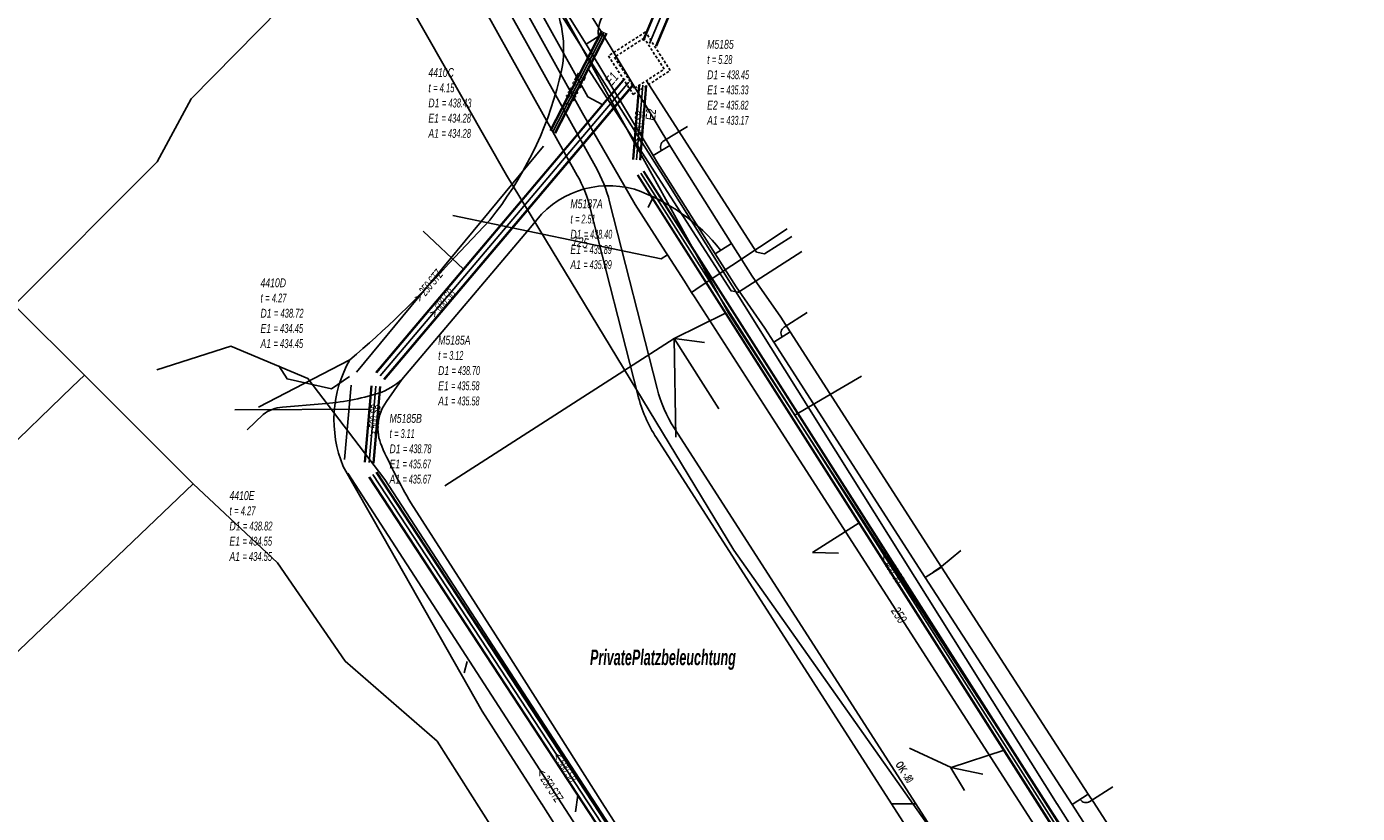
# Model space of a CAD drawing. Header units: metres. Extents: x 2695563 to 2696938, y 1260544 to 1262032.
# Tile 204 of 256: x 2696315 to 2696391, y 1261499 to 1261544. Entities that reach past the tile are written whole.
import ezdxf

# ---------------------------------------------------------------- set-up
doc = ezdxf.new("R2010")
doc.units = ezdxf.units.M
doc.linetypes.add('AUSGEZOGEN', pattern=[0])
doc.linetypes.add('STRICHLINIE2_S3', pattern=[0.25, 0.15, -0.1])
for name, color, linetype in [('AW_LK_ Haltung Text', 7, 'AUSGEZOGEN'), ('AW_LK_Ein-Auslauftext', 24, 'AUSGEZOGEN'), ('AW_LK_Haltung', 24, 'AUSGEZOGEN'), ('AW_LK_Normschacht Text', 24, 'AUSGEZOGEN'), ('AW_LK_Schacht Detailpolygon', 24, 'AUSGEZOGEN'), ('EW_Hoehenpunkt_Text', 7, 'AUSGEZOGEN'), ('EW_LK_Freitext_Text', 1, 'AUSGEZOGEN'), ('EW_LK_Trasseabs', 1, 'AUSGEZOGEN'), ('EW_LK_Trasserand', 1, 'AUSGEZOGEN'), ('FM_LK_SW_TRASSEKANTE', 94, 'AUSGEZOGEN'), ('TV_LK_LEITUNG', 92, 'AUSGEZOGEN'), ('WA_LK_Leitung', 171, 'AUSGEZOGEN'), ('WA_LK_Leitung_Text', 171, 'AUSGEZOGEN')]:
    doc.layers.add(name, color=color, linetype=linetype)
doc.styles.add('ARIAL', font='arial.ttf')
doc.styles.add('ARIALNARROW', font='ARIALN.TTF')
pattern_1 = [(0, (2708005, 1273150), (6075, 6075), [6075, -6075]), (90, (2708005, 1273150), (-6075, 6075), [6075, -6075])]

# ---------------------------------------------------------------- blocks, each defined once
blk = doc.blocks.new('COMPLEXOBJECT_1696')
at = {"layer": 'EW_LK_Trasserand', "color": 1, "linetype": 'AUSGEZOGEN', "transparency": 33554687}
for p, q in [((6346.161, 11533.801), (6348.857, 11523.198)), ((6349.949, 11523.571), (6347.257, 11534.157)), ((6364.616, 11500), (6350.934, 11521.304))]:
    blk.add_line(p, q, dxfattribs=at)
for points in [[(6346.464, 11536.151), (6337.913, 11551.494), (6336.969, 11550.825), (6345.423, 11535.656)], [(6349.916, 11520.761), (6363.247, 11500.003), (6364.616, 11500)]]:
    blk.add_lwpolyline(points, dxfattribs=at)
for centre, radius, start, end in [((6339.202, 11532.108), 8.312, 14.27058, 29.10416), ((6338.679, 11531.899), 7.72, 14.26561, 29.12404), ((6357.424, 11525.471), 7.713, 194.2639, 212.7055), ((6356.883, 11525.237), 8.281, 194.25459, 212.72018)]:
    blk.add_arc(centre, radius, start, end, dxfattribs=at)
blk = doc.blocks.new('COMPLEXOBJECT_1697')
at = {"layer": 'EW_LK_Trasserand', "color": 1, "linetype": 'AUSGEZOGEN', "transparency": 33554687}
blk.add_line((6375.177, 11481.428), (6380.702, 11472.782), dxfattribs=at)
for points in [[(6381.59, 11473.529), (6376.146, 11482.047), (6364.616, 11500), (6363.247, 11500.003), (6375.177, 11481.428)], [(6387.909, 11465.983), (6398.757, 11449.174), (6399.725, 11449.794), (6388.801, 11466.721)]]:
    blk.add_lwpolyline(points, dxfattribs=at)
for centre, radius, start, end in [((6386.231, 11476.58), 5.554, 213.31984, 241.73414), ((6385.589, 11476), 5.851, 213.36422, 241.7009), ((6376.213, 11458.748), 14.901, 32.34992, 60.27575), ((6375.558, 11458.15), 14.625, 32.38286, 60.25163)]:
    blk.add_arc(centre, radius, start, end, dxfattribs=at)
blk = doc.blocks.new('COMPLEXOBJECT_2244')
at = {"layer": 'EW_LK_Trasseabs', "color": 1, "linetype": 'AUSGEZOGEN', "transparency": 33554687}
blk.add_line((6357.155, 11527.044), (6358.461, 11527.882), dxfattribs=at)
blk.add_arc((6357.373, 11526.707), 0.402, 122.9618, 212.55167, dxfattribs=at)
blk = doc.blocks.new('COMPLEXOBJECT_2535')
at = {"layer": 'EW_LK_Trasseabs', "color": 1, "linetype": 'AUSGEZOGEN', "transparency": 33554687}
blk.add_line((6328.703, 11522.5), (6330.957, 11522.703), dxfattribs=at)
for centre, radius, start, end in [((6332.832, 11527.031), 3.963, 289.53078, 311.63358), ((6330.083, 11536.347), 13.672, 273.66308, 287.33398), ((6328.822, 11520.545), 1.958, 93.47487, 127.9263)]:
    blk.add_arc(centre, radius, start, end, dxfattribs=at)
blk = doc.blocks.new('COMPLEXOBJECT_2536')
at = {"layer": 'EW_LK_Trasseabs', "color": 1, "linetype": 'AUSGEZOGEN', "transparency": 33554687}
blk.add_line((6335.465, 11524.069), (6342.866, 11532.806), dxfattribs=at)
blk.add_arc((6347.211, 11529.763), 5.304, 74.08542, 144.99298, dxfattribs=at)
blk = doc.blocks.new('COMPLEXOBJECT_2539')
at = {"layer": 'EW_LK_Trasseabs', "color": 1, "linetype": 'AUSGEZOGEN', "transparency": 33554687}
blk.add_line((6334.597, 11522.82), (6335.465, 11524.069), dxfattribs=at)
blk.add_lwpolyline([(6426.68, 11376.521), (6423.651, 11381.369), (6418.104, 11389.726), (6396.266, 11423.668), (6374.358, 11457.446), (6363.433, 11474.457), (6352.275, 11491.578), (6346.838, 11500.057), (6341.434, 11508.582), (6335.987, 11517.08)], dxfattribs=at)
for centre, radius, start, end in [((6336.697, 11521.324), 2.578, 144.54211, 203.46117), ((6363.688, 11533.361), 32.132, 203.9885, 210.44453)]:
    blk.add_arc(centre, radius, start, end, dxfattribs=at)
blk = doc.blocks.new('COMPLEXOBJECT_2541')
at = {"layer": 'EW_LK_Trasseabs', "color": 1, "linetype": 'AUSGEZOGEN', "transparency": 33554687}
blk.add_line((6350.335, 11537.623), (6351.668, 11538.427), dxfattribs=at)
blk.add_arc((6350.543, 11537.28), 0.401, 121.29447, 210.87874, dxfattribs=at)
blk = doc.blocks.new('COMPLEXOBJECT_2782')
at = {"layer": 'FM_LK_SW_TRASSEKANTE', "color": 94, "linetype": 'AUSGEZOGEN', "transparency": 33554687}
blk.add_line((6340.458, 11533.118), (6338.127, 11530.641), dxfattribs=at)
for centre, radius, start, end in [((6338.239, 11542.825), 6.41, 344.02724, 23.94061), ((6324.339, 11546.072), 20.68, 321.21226, 345.97546), ((6297.814, 11566.508), 53.96, 310.04123, 318.33994)]:
    blk.add_arc(centre, radius, start, end, dxfattribs=at)
blk = doc.blocks.new('COMPLEXOBJECT_2783')
at = {"layer": 'FM_LK_SW_TRASSEKANTE', "color": 94, "linetype": 'AUSGEZOGEN', "transparency": 33554687}
blk.add_lwpolyline([(6332.153, 11519.148), (6334.392, 11515.192), (6340.021, 11505.258), (6343.406, 11499.995)], dxfattribs=at)
blk.add_arc((6338.512, 11521.79), 6.886, 150.3419, 202.5644, dxfattribs=at)
blk = doc.blocks.new('COMPLEXOBJECT_2784')
at = {"layer": 'FM_LK_SW_TRASSEKANTE', "color": 94, "linetype": 'AUSGEZOGEN', "transparency": 33554687}
blk.add_lwpolyline([(6327.083, 11573.547), (6327.54, 11572.771), (6332.948, 11563.957), (6339.56, 11553.214), (6341.097, 11550.043), (6344.098, 11545.426), (6350.515, 11535.271), (6372.639, 11499.991)], dxfattribs=at)

msp = doc.modelspace()

# ---------------------------------------------------------------- hatches: boundary and pattern name
at = {"layer": 'EW_LK_Trasserand', "lineweight": 18, "transparency": 33554687}
h = msp.add_hatch(dxfattribs=at)
h.set_pattern_fill('MUSTER', color=1, scale=6075, style=0, pattern_type=2)
h.set_pattern_definition(pattern_1)
h.paths.add_polyline_path([(2696365.586, 1261499.81), (2696351.904, 1261521.114), (2696351.861, 1261521.182), (2696351.819, 1261521.25), (2696351.777, 1261521.318), (2696351.737, 1261521.387), (2696351.696, 1261521.456), (2696351.657, 1261521.526), (2696351.619, 1261521.596), (2696351.581, 1261521.667), (2696351.543, 1261521.738), (2696351.507, 1261521.809), (2696351.471, 1261521.881), (2696351.436, 1261521.953), (2696351.402, 1261522.025), (2696351.369, 1261522.098), (2696351.336, 1261522.171), (2696351.304, 1261522.245), (2696351.273, 1261522.318), (2696351.243, 1261522.392), (2696351.213, 1261522.467), (2696351.184, 1261522.542), (2696351.156, 1261522.617), (2696351.129, 1261522.692), (2696351.102, 1261522.767), (2696351.077, 1261522.843), (2696351.052, 1261522.919), (2696351.028, 1261522.996), (2696351.004, 1261523.072), (2696350.982, 1261523.149), (2696350.96, 1261523.226), (2696350.939, 1261523.303), (2696350.919, 1261523.381), (2696348.227, 1261533.967), (2696348.21, 1261534.034), (2696348.192, 1261534.101), (2696348.173, 1261534.168), (2696348.154, 1261534.235), (2696348.134, 1261534.301), (2696348.114, 1261534.368), (2696348.094, 1261534.434), (2696348.072, 1261534.5), (2696348.05, 1261534.566), (2696348.028, 1261534.632), (2696348.005, 1261534.697), (2696347.982, 1261534.763), (2696347.958, 1261534.828), (2696347.933, 1261534.893), (2696347.908, 1261534.957), (2696347.882, 1261535.022), (2696347.856, 1261535.086), (2696347.829, 1261535.15), (2696347.802, 1261535.214), (2696347.774, 1261535.278), (2696347.746, 1261535.341), (2696347.717, 1261535.404), (2696347.688, 1261535.467), (2696347.658, 1261535.53), (2696347.627, 1261535.592), (2696347.596, 1261535.654), (2696347.565, 1261535.716), (2696347.533, 1261535.778), (2696347.501, 1261535.839), (2696347.468, 1261535.9), (2696347.434, 1261535.961), (2696338.883, 1261551.304), (2696337.939, 1261550.635), (2696346.393, 1261535.466), (2696346.424, 1261535.409), (2696346.455, 1261535.353), (2696346.485, 1261535.296), (2696346.515, 1261535.238), (2696346.544, 1261535.181), (2696346.573, 1261535.123), (2696346.601, 1261535.065), (2696346.629, 1261535.007), (2696346.657, 1261534.948), (2696346.683, 1261534.889), (2696346.71, 1261534.83), (2696346.736, 1261534.771), (2696346.761, 1261534.712), (2696346.786, 1261534.652), (2696346.81, 1261534.592), (2696346.834, 1261534.532), (2696346.857, 1261534.472), (2696346.88, 1261534.412), (2696346.903, 1261534.351), (2696346.925, 1261534.29), (2696346.946, 1261534.23), (2696346.967, 1261534.168), (2696346.987, 1261534.107), (2696347.007, 1261534.046), (2696347.026, 1261533.984), (2696347.045, 1261533.922), (2696347.063, 1261533.86), (2696347.081, 1261533.798), (2696347.098, 1261533.736), (2696347.115, 1261533.674), (2696347.131, 1261533.611), (2696349.827, 1261523.008), (2696349.849, 1261522.925), (2696349.871, 1261522.842), (2696349.894, 1261522.759), (2696349.919, 1261522.676), (2696349.944, 1261522.594), (2696349.97, 1261522.512), (2696349.996, 1261522.43), (2696350.024, 1261522.348), (2696350.053, 1261522.267), (2696350.082, 1261522.186), (2696350.112, 1261522.106), (2696350.143, 1261522.025), (2696350.175, 1261521.945), (2696350.208, 1261521.866), (2696350.241, 1261521.786), (2696350.275, 1261521.707), (2696350.31, 1261521.629), (2696350.346, 1261521.55), (2696350.383, 1261521.473), (2696350.421, 1261521.395), (2696350.459, 1261521.318), (2696350.498, 1261521.241), (2696350.538, 1261521.165), (2696350.579, 1261521.089), (2696350.621, 1261521.014), (2696350.663, 1261520.939), (2696350.706, 1261520.864), (2696350.75, 1261520.79), (2696350.794, 1261520.717), (2696350.84, 1261520.644), (2696350.886, 1261520.571), (2696364.217, 1261499.813)], flags=0)
h = msp.add_hatch(dxfattribs=at)
h.set_pattern_fill('MUSTER', color=1, scale=6075, style=0, pattern_type=2)
h.set_pattern_definition(pattern_1)
h.paths.add_polyline_path([(2696347.828, 1261543.491), (2696345.191, 1261547.723), (2696343.078, 1261551.115), (2696342.146, 1261550.531), (2696344.229, 1261547.187), (2696346.894, 1261542.909)], flags=0)
h = msp.add_hatch(dxfattribs=at)
h.set_pattern_fill('MUSTER', color=1, scale=6075, style=0, pattern_type=2)
h.set_pattern_definition(pattern_1)
h.paths.add_polyline_path([(2696351.64, 1261537.168), (2696347.832, 1261543.484), (2696346.89, 1261542.916), (2696350.698, 1261536.6)], flags=0)
h = msp.add_hatch(dxfattribs=at)
h.set_pattern_fill('MUSTER', color=1, scale=6075, style=0, pattern_type=2)
h.set_pattern_definition(pattern_1)
h.paths.add_polyline_path([(2696350.698, 1261536.6), (2696350.95, 1261536.183), (2696354.217, 1261531.009), (2696355.147, 1261531.596), (2696351.886, 1261536.761), (2696351.64, 1261537.168)], flags=0)
h = msp.add_hatch(dxfattribs=at)
h.set_pattern_fill('MUSTER', color=1, scale=6075, style=0, pattern_type=2)
h.set_pattern_definition(pattern_1)
h.paths.add_polyline_path([(2696354.217, 1261531.009), (2696355.395, 1261529.144), (2696357.031, 1261526.8), (2696357.542, 1261526.004), (2696358.468, 1261526.598), (2696357.945, 1261527.412), (2696356.311, 1261529.752), (2696355.147, 1261531.596)], flags=0)
h = msp.add_hatch(dxfattribs=at)
h.set_pattern_fill('MUSTER', color=1, scale=6075, style=0, pattern_type=2)
h.set_pattern_definition(pattern_1)
h.paths.add_polyline_path([(2696367.039, 1261513.246), (2696358.468, 1261526.598), (2696357.542, 1261526.004), (2696366.113, 1261512.652)], flags=0)
h = msp.add_hatch(dxfattribs=at)
h.set_pattern_fill('MUSTER', color=1, scale=6075, style=0, pattern_type=2)
h.set_pattern_definition(pattern_1)
h.paths.add_polyline_path([(2696375.371, 1261500.365), (2696367.038, 1261513.248), (2696366.114, 1261512.65), (2696374.447, 1261499.768)], flags=0)
h = msp.add_hatch(dxfattribs=at)
h.set_pattern_fill('MUSTER', color=1, scale=6075, style=0, pattern_type=2)
h.set_pattern_definition(pattern_1)
h.paths.add_polyline_path([(2696374.447, 1261499.768), (2696374.752, 1261499.297), (2696383.28, 1261486.02), (2696383.536, 1261485.623), (2696384.46, 1261486.219), (2696384.204, 1261486.616), (2696375.676, 1261499.893), (2696375.371, 1261500.365)], flags=0)
h = msp.add_hatch(dxfattribs=at)
h.set_pattern_fill('MUSTER', color=1, scale=6075, style=0, pattern_type=2)
h.set_pattern_definition(pattern_1)
h.paths.add_polyline_path([(2696376.147, 1261481.238), (2696381.672, 1261472.592), (2696381.724, 1261472.514), (2696381.777, 1261472.438), (2696381.832, 1261472.362), (2696381.887, 1261472.287), (2696381.944, 1261472.213), (2696382.002, 1261472.14), (2696382.061, 1261472.067), (2696382.121, 1261471.996), (2696382.183, 1261471.926), (2696382.245, 1261471.857), (2696382.309, 1261471.788), (2696382.374, 1261471.721), (2696382.439, 1261471.655), (2696382.506, 1261471.589), (2696382.574, 1261471.525), (2696382.643, 1261471.462), (2696382.713, 1261471.4), (2696382.784, 1261471.34), (2696382.855, 1261471.28), (2696382.928, 1261471.221), (2696383.002, 1261471.164), (2696383.076, 1261471.108), (2696383.152, 1261471.053), (2696383.228, 1261470.999), (2696383.305, 1261470.947), (2696383.383, 1261470.895), (2696383.462, 1261470.845), (2696383.542, 1261470.797), (2696383.622, 1261470.749), (2696383.703, 1261470.703), (2696383.785, 1261470.658), (2696383.983, 1261470.543), (2696384.18, 1261470.424), (2696384.374, 1261470.302), (2696384.567, 1261470.178), (2696384.758, 1261470.05), (2696384.947, 1261469.92), (2696385.133, 1261469.786), (2696385.318, 1261469.65), (2696385.5, 1261469.51), (2696385.68, 1261469.368), (2696385.858, 1261469.223), (2696386.033, 1261469.075), (2696386.207, 1261468.925), (2696386.378, 1261468.772), (2696386.546, 1261468.616), (2696386.712, 1261468.457), (2696386.875, 1261468.296), (2696387.036, 1261468.132), (2696387.195, 1261467.966), (2696387.35, 1261467.798), (2696387.503, 1261467.627), (2696387.654, 1261467.453), (2696387.801, 1261467.278), (2696387.946, 1261467.1), (2696388.088, 1261466.919), (2696388.227, 1261466.737), (2696388.363, 1261466.552), (2696388.497, 1261466.365), (2696388.627, 1261466.177), (2696388.755, 1261465.986), (2696388.879, 1261465.793), (2696399.727, 1261448.984), (2696400.695, 1261449.604), (2696389.771, 1261466.531), (2696389.644, 1261466.728), (2696389.514, 1261466.923), (2696389.381, 1261467.116), (2696389.245, 1261467.306), (2696389.106, 1261467.495), (2696388.964, 1261467.681), (2696388.819, 1261467.865), (2696388.671, 1261468.047), (2696388.521, 1261468.227), (2696388.367, 1261468.404), (2696388.211, 1261468.578), (2696388.052, 1261468.75), (2696387.891, 1261468.92), (2696387.726, 1261469.087), (2696387.56, 1261469.252), (2696387.39, 1261469.413), (2696387.218, 1261469.573), (2696387.044, 1261469.729), (2696386.867, 1261469.883), (2696386.688, 1261470.034), (2696386.506, 1261470.182), (2696386.322, 1261470.327), (2696386.136, 1261470.469), (2696385.948, 1261470.608), (2696385.757, 1261470.745), (2696385.564, 1261470.878), (2696385.37, 1261471.008), (2696385.173, 1261471.135), (2696384.974, 1261471.259), (2696384.774, 1261471.38), (2696384.571, 1261471.498), (2696384.493, 1261471.541), (2696384.416, 1261471.585), (2696384.339, 1261471.63), (2696384.264, 1261471.676), (2696384.189, 1261471.724), (2696384.114, 1261471.773), (2696384.041, 1261471.823), (2696383.968, 1261471.874), (2696383.896, 1261471.926), (2696383.825, 1261471.979), (2696383.755, 1261472.034), (2696383.686, 1261472.09), (2696383.618, 1261472.147), (2696383.55, 1261472.204), (2696383.484, 1261472.263), (2696383.418, 1261472.323), (2696383.354, 1261472.384), (2696383.29, 1261472.446), (2696383.227, 1261472.51), (2696383.166, 1261472.574), (2696383.105, 1261472.639), (2696383.046, 1261472.705), (2696382.987, 1261472.772), (2696382.93, 1261472.839), (2696382.874, 1261472.908), (2696382.819, 1261472.978), (2696382.765, 1261473.048), (2696382.712, 1261473.12), (2696382.66, 1261473.192), (2696382.609, 1261473.265), (2696382.56, 1261473.339), (2696377.116, 1261481.857), (2696365.586, 1261499.81), (2696364.217, 1261499.813)], flags=0)

# ---------------------------------------------------------------- linework, layer by layer
at = {"layer": 'AW_LK_Haltung', "linetype": 'AUSGEZOGEN', "transparency": 33554687}
for p, q in [((2696350.109, 1261543.115), (2696352.141, 1261547.97)), ((2696350.128, 1261543.107), (2696352.16, 1261547.962)), ((2696350.147, 1261543.099), (2696352.179, 1261547.954)), ((2696350.847, 1261542.807), (2696352.879, 1261547.662)), ((2696350.866, 1261542.799), (2696352.898, 1261547.654)), ((2696350.885, 1261542.791), (2696352.917, 1261547.646)), ((2696344.855, 1261538.014), (2696347.773, 1261543.671)), ((2696344.873, 1261538.005), (2696347.791, 1261543.662)), ((2696344.89, 1261537.996), (2696347.808, 1261543.653)), ((2696345.122, 1261537.876), (2696348.04, 1261543.533)), ((2696345.139, 1261537.867), (2696348.057, 1261543.524)), ((2696345.157, 1261537.858), (2696348.075, 1261543.515)), ((2696334.972, 1261524.291), (2696349.063, 1261540.967)), ((2696334.988, 1261524.278), (2696349.079, 1261540.954)), ((2696335.003, 1261524.264), (2696349.094, 1261540.94)), ((2696335.431, 1261523.904), (2696349.522, 1261540.58)), ((2696335.446, 1261523.89), (2696349.537, 1261540.566)), ((2696335.462, 1261523.877), (2696349.553, 1261540.553)), ((2696349.537, 1261536.372), (2696349.889, 1261540.602)), ((2696349.557, 1261536.371), (2696349.909, 1261540.601)), ((2696349.577, 1261536.369), (2696349.929, 1261540.599)), ((2696349.935, 1261536.339), (2696350.287, 1261540.569)), ((2696349.955, 1261536.337), (2696350.307, 1261540.567)), ((2696349.975, 1261536.336), (2696350.327, 1261540.566)), ((2696377.898, 1261492.093), (2696350.14, 1261535.684)), ((2696377.915, 1261492.103), (2696350.157, 1261535.694)), ((2696377.932, 1261492.114), (2696350.174, 1261535.705)), ((2696377.56, 1261491.878), (2696349.802, 1261535.469)), ((2696377.577, 1261491.889), (2696349.819, 1261535.48)), ((2696377.594, 1261491.899), (2696349.836, 1261535.49)), ((2696334.321, 1261519.194), (2696334.705, 1261523.532)), ((2696334.341, 1261519.192), (2696334.725, 1261523.53)), ((2696334.361, 1261519.19), (2696334.745, 1261523.528)), ((2696334.819, 1261519.15), (2696335.203, 1261523.488)), ((2696334.839, 1261519.148), (2696335.223, 1261523.486)), ((2696334.859, 1261519.146), (2696335.243, 1261523.484)), ((2696361.12, 1261477.874), (2696334.572, 1261518.339)), ((2696361.137, 1261477.885), (2696334.589, 1261518.35)), ((2696361.154, 1261477.896), (2696334.606, 1261518.361)), ((2696361.538, 1261478.148), (2696334.99, 1261518.613)), ((2696361.555, 1261478.159), (2696335.007, 1261518.624)), ((2696361.572, 1261478.17), (2696335.024, 1261518.635))]:
    msp.add_line(p, q, dxfattribs=at)
at = {"layer": 'AW_LK_Haltung', "color": 255, "transparency": 33554687}
for p, q in [((2696350.497, 1261542.953), (2696352.529, 1261547.808)), ((2696345.006, 1261537.936), (2696347.924, 1261543.593)), ((2696335.217, 1261524.084), (2696349.308, 1261540.76)), ((2696349.756, 1261536.354), (2696350.108, 1261540.584)), ((2696377.746, 1261491.996), (2696349.988, 1261535.587)), ((2696334.59, 1261519.17), (2696334.974, 1261523.508)), ((2696361.346, 1261478.022), (2696334.798, 1261518.487))]:
    msp.add_line(p, q, dxfattribs=at)
at = {"layer": 'AW_LK_Haltung', "color": 24, "linetype": 'AUSGEZOGEN', "transparency": 33554687}
for p, q in [((2696333.883, 1261524.297), (2696344.473, 1261537.116)), ((2696350.416, 1261533.635), (2696350.664, 1261534.149)), ((2696337.661, 1261532.306), (2696339.934, 1261530.151)), ((2696351.878, 1261526.207), (2696354.803, 1261527.654)), ((2696338.882, 1261517.85), (2696351.878, 1261526.207)), ((2696351.985, 1261520.62), (2696351.878, 1261526.207)), ((2696354.42, 1261522.216), (2696351.878, 1261526.207)), ((2696353.607, 1261525.981), (2696351.878, 1261526.207)), ((2696333.201, 1261519.345), (2696333.58, 1261523.571)), ((2696362.514, 1261524.073), (2696358.732, 1261521.856)), ((2696326.981, 1261522.171), (2696334.598, 1261522.196)), ((2696357.589, 1261481.157), (2696333.384, 1261518.574)), ((2696359.737, 1261514.065), (2696362.376, 1261515.76)), ((2696361.209, 1261514.038), (2696359.737, 1261514.065)), ((2696339.971, 1261507.24), (2696340.153, 1261507.881)), ((2696365.226, 1261502.978), (2696367.587, 1261501.87)), ((2696367.587, 1261501.87), (2696370.593, 1261502.861)), ((2696369.39, 1261501.497), (2696367.571, 1261501.876)), ((2696368.356, 1261500.563), (2696367.581, 1261501.862)), ((2696346.288, 1261499.369), (2696346.422, 1261500.303))]:
    msp.add_line(p, q, dxfattribs=at)
for points in [[(2696342.939, 1261552.329), (2696341.827, 1261549.198), (2696346.988, 1261539.913), (2696347.811, 1261539.482)], [(2696359.119, 1261531.137), (2696355.529, 1261528.835), (2696355.112, 1261528.911), (2696347.015, 1261541.5)], [(2696358.562, 1261531.989), (2696357.019, 1261531.007), (2696356.558, 1261531.112), (2696350.309, 1261540.818)], [(2696329.472, 1261524.666), (2696329.937, 1261523.919), (2696332.463, 1261523.354), (2696333.483, 1261524.047)]]:
    msp.add_lwpolyline(points, dxfattribs=at)
at = {"layer": 'AW_LK_Schacht Detailpolygon', "color": 24, "linetype": 'STRICHLINIE2_S3', "transparency": 33554687}
for points in [[(2696348.158, 1261542.244), (2696349.567, 1261540.059), (2696351.668, 1261541.413), (2696350.26, 1261543.598), (2696348.158, 1261542.244)], [(2696348.504, 1261542.169), (2696349.642, 1261540.404), (2696351.323, 1261541.488), (2696350.185, 1261543.253), (2696348.504, 1261542.169)]]:
    msp.add_lwpolyline(points, close=True, dxfattribs=at)
at = {"layer": 'EW_LK_Trasseabs', "color": 1, "linetype": 'AUSGEZOGEN', "transparency": 33554687}
for p, q in [((2696317.753, 1261523.468), (2696318.449, 1261524.138)), ((2696318.884, 1261523.703), (2696318.449, 1261524.138)), ((2696324.615, 1261517.973), (2696318.884, 1261523.703)), ((2696308.649, 1261514.7), (2696317.753, 1261523.468)), ((2696328.588, 1261521.9), (2696327.674, 1261521.028)), ((2696289.018, 1261483.95), (2696324.615, 1261517.973)), ((2696367.056, 1261513.272), (2696368.134, 1261514.183)), ((2696366.576, 1261512.949), (2696367.056, 1261513.272)), ((2696375.462, 1261499.948), (2696376.755, 1261500.784))]:
    msp.add_line(p, q, dxfattribs=at)
for points in [[(2696318.449, 1261524.138), (2696314.469, 1261528.111), (2696322.568, 1261536.223), (2696324.492, 1261539.805), (2696330.81, 1261546.238)], [(2696333.232, 1261507.901), (2696329.388, 1261513.481), (2696324.615, 1261517.973)], [(2696349.108, 1261485.303), (2696349.678, 1261485.663), (2696338.442, 1261503.378), (2696333.232, 1261507.901)]]:
    msp.add_lwpolyline(points, dxfattribs=at)
for centre, radius, start, end in [((2696349.44, 1261543.575), 1.86, 126.94854, 187.22638), ((2696346.086, 1261524.45), 10.823, 38.66291, 70.85878), ((2696375.245, 1261500.285), 0.401, 213.12978, 302.77978)]:
    msp.add_arc(centre, radius, start, end, dxfattribs=at)
at = {"layer": 'EW_LK_Trasserand', "color": 1, "linetype": 'AUSGEZOGEN', "transparency": 33554687}
for points in [[(2696347.828, 1261543.491), (2696345.191, 1261547.723), (2696343.078, 1261551.115), (2696342.146, 1261550.531), (2696344.229, 1261547.187), (2696346.894, 1261542.909), (2696347.828, 1261543.491)], [(2696351.64, 1261537.168), (2696347.832, 1261543.484), (2696346.89, 1261542.916), (2696350.698, 1261536.6), (2696351.64, 1261537.168)], [(2696350.698, 1261536.6), (2696350.95, 1261536.183), (2696354.217, 1261531.009), (2696355.147, 1261531.596), (2696351.886, 1261536.761), (2696351.64, 1261537.168), (2696350.698, 1261536.6)], [(2696354.217, 1261531.009), (2696355.395, 1261529.144), (2696357.031, 1261526.8), (2696357.542, 1261526.004), (2696358.468, 1261526.598), (2696357.945, 1261527.412), (2696356.311, 1261529.752), (2696355.147, 1261531.596), (2696354.217, 1261531.009)], [(2696367.039, 1261513.246), (2696358.468, 1261526.598), (2696357.542, 1261526.004), (2696366.113, 1261512.652), (2696367.039, 1261513.246)], [(2696375.371, 1261500.365), (2696367.038, 1261513.248), (2696366.114, 1261512.65), (2696374.447, 1261499.768), (2696375.371, 1261500.365)], [(2696374.447, 1261499.768), (2696374.752, 1261499.297), (2696383.28, 1261486.02), (2696383.536, 1261485.623), (2696384.46, 1261486.219), (2696384.204, 1261486.616), (2696375.676, 1261499.893), (2696375.371, 1261500.365), (2696374.447, 1261499.768)]]:
    msp.add_lwpolyline(points, close=True, dxfattribs=at)
at = {"layer": 'FM_LK_SW_TRASSEKANTE', "color": 94, "linetype": 'AUSGEZOGEN', "transparency": 33554687}
for p, q in [((2696333.498, 1261525.008), (2696328.315, 1261522.31)), ((2696422.501, 1261378.338), (2696344.356, 1261499.835)), ((2696398.221, 1261460.943), (2696373.588, 1261499.834))]:
    msp.add_line(p, q, dxfattribs=at)
at = {"layer": 'TV_LK_LEITUNG', "color": 92, "linetype": 'AUSGEZOGEN', "transparency": 33554687}
msp.add_line((2696342.374, 1261535.484), (2696334.309, 1261549.672), dxfattribs=at)
for points in [[(2696411.741, 1261440.068), (2696354.993, 1261527.62), (2696342.277, 1261550.642)], [(2696460.677, 1261379), (2696455.973, 1261373.487), (2696452.836, 1261376.101), (2696449.562, 1261378.829), (2696443.921, 1261383.528), (2696422.735, 1261414.96), (2696406.599, 1261440.252), (2696389.286, 1261464.786), (2696372.562, 1261489.699), (2696355.271, 1261514.199), (2696342.374, 1261535.484)], [(2696322.555, 1261524.427), (2696326.755, 1261525.783), (2696331.117, 1261523.946), (2696335.479, 1261518.207), (2696353.386, 1261490.658), (2696424.326, 1261377.476), (2696436.264, 1261378.624), (2696449.562, 1261378.829), (2696460.677, 1261379)]]:
    msp.add_lwpolyline(points, dxfattribs=at)
at = {"layer": 'WA_LK_Leitung', "color": 7, "linetype": 'AUSGEZOGEN', "transparency": 33554687}
for points in [[(2696352.872, 1261528.829), (2696352.466, 1261529.46), (2696351.503, 1261530.958), (2696351.395, 1261531.126), (2696349.668, 1261533.813), (2696346.68, 1261538.992), (2696343.752, 1261544.267), (2696339.635, 1261551.6), (2696338.445, 1261553.719)], [(2696351.503, 1261530.958), (2696351.143, 1261530.735), (2696339.334, 1261533.187)], [(2696352.872, 1261528.829), (2696353.122, 1261528.995), (2696353.588, 1261529.304), (2696358.293, 1261532.426)], [(2696444.177, 1261386.883), (2696443.665, 1261387.683), (2696441.01, 1261391.835), (2696440.902, 1261392.003), (2696440.121, 1261393.225), (2696435.833, 1261399.929), (2696398.874, 1261457.442), (2696398.751, 1261457.633), (2696397.879, 1261458.986), (2696380.322, 1261486.167), (2696357.629, 1261521.428), (2696353.04, 1261528.568), (2696352.872, 1261528.829)]]:
    msp.add_lwpolyline(points, dxfattribs=at)

# ---------------------------------------------------------------- block references
at = {"layer": 'EW_LK_Trasseabs', "color": 1, "linetype": 'AUSGEZOGEN', "lineweight": -3, "transparency": 33554687}
for name in ['COMPLEXOBJECT_2541', 'COMPLEXOBJECT_2536', 'COMPLEXOBJECT_2244', 'COMPLEXOBJECT_2535', 'COMPLEXOBJECT_2539']:
    msp.add_blockref(name, (2690000.97, 1249999.81), dxfattribs=at)
at = {"layer": 'EW_LK_Trasserand', "color": 1, "linetype": 'AUSGEZOGEN', "lineweight": -3, "transparency": 33554687}
for name in ['COMPLEXOBJECT_1696', 'COMPLEXOBJECT_1697']:
    msp.add_blockref(name, (2690000.97, 1249999.81), dxfattribs=at)
at = {"layer": 'FM_LK_SW_TRASSEKANTE', "color": 94, "linetype": 'AUSGEZOGEN', "lineweight": -3, "transparency": 33554687}
for name in ['COMPLEXOBJECT_2784', 'COMPLEXOBJECT_2782', 'COMPLEXOBJECT_2783']:
    msp.add_blockref(name, (2690000.97, 1249999.81), dxfattribs=at)

# ---------------------------------------------------------------- texts
at = {"layer": 'AW_LK_ Haltung Text', "color": 24, "transparency": 33554687, "char_height": 0.55705, "attachment_point": 5, "style": 'ARIAL'}
for s, insert, width, rotation in [('\\A1;{\\fArial|i1|b0;\\H0.557054;\\W0.700000;\\C24;> \\W0.490000;300 STZ}\\P', (2696346.195, 1261540.245), 2.75543, 62.9361), ('\\A1;{\\fArial|i1|b0;\\H0.557054;\\W0.700000;\\C24;> \\W0.490000;400 SB}\\P', (2696349.891, 1261538.199), 2.45674, 85.3668), ('\\A1;{\\fArial|i1|b0;\\H0.557054;\\W0.700000;\\C24;> \\W0.490000;250 STZ}\\P', (2696337.943, 1261529.202), 2.75543, 50.6511), ('\\A1;{\\fArial|i1|b0;\\H0.557054;\\W0.700000;\\C24;> \\W0.490000;600 SB}\\P', (2696338.726, 1261528.218), 2.45674, 49.6503), ('\\A1;{\\fArial|i1|b0;\\H0.557054;\\W0.700000;\\C24;> \\W0.490000;500 SB}\\P', (2696334.897, 1261521.548), 2.45674, 85.0581), ('\\A1;{\\fArial|i1|b0;\\H0.557054;\\W0.700000;\\C24;< \\W0.490000;400 SB}\\P', (2696364.263, 1261513.151), 2.45674, 302.8914), ('\\A1;{\\fArial|i1|b0;\\H0.557054;\\W0.700000;\\C24;< \\W0.490000;500 SB}\\P', (2696345.701, 1261501.887), 2.45674, 303.3738), ('\\A1;{\\fArial|i1|b0;\\H0.557054;\\W0.700000;\\C24;< \\W0.490000;250 STZ}\\P', (2696344.828, 1261500.868), 2.75543, 302.931)]:
    msp.add_mtext(s, dxfattribs=dict(at, insert=insert, width=width, rotation=rotation))
at = {"layer": 'AW_LK_Ein-Auslauftext', "color": 24, "transparency": 33554687, "char_height": 0.55705, "attachment_point": 7, "style": 'ARIAL'}
for s, insert, width, rotation in [('\\A1;{\\fArial|i1|b0;\\H0.557054;\\W0.700000;\\C24;E1}\\P', (2696348.342, 1261540.508), 0.85544, 49.8015), ('\\A1;{\\fArial|i1|b0;\\H0.557054;\\W0.700000;\\C24;E2}\\P', (2696350.812, 1261538.556), 0.86376, 85.2561)]:
    msp.add_mtext(s, dxfattribs=dict(at, insert=insert, width=width, rotation=rotation))
at = {"layer": 'AW_LK_Normschacht Text', "color": 24, "transparency": 33554687, "char_height": 0.50641, "attachment_point": 1, "line_spacing_factor": 1.024096, "style": 'ARIAL'}
for s, insert, width in [('\\A1;{\\fArial|i1|b0;\\H0.506413;\\W0.696409;\\C24;M5185}\\P{\\fArial|i1|b0;\\H0.505000;\\W0.696409;\\C24;t \\W0.487486;= 5.28}\\P{\\fArial|i1|b0;\\H0.505000;\\W0.696409;\\C24;D1 \\W0.487486;= 438.45}\\P{\\fArial|i1|b0;\\H0.505000;\\W0.696409;\\C24;E1 \\W0.487486;= 435.33}\\P{\\fArial|i1|b0;\\H0.505000;\\W0.696409;\\C24;E2 \\W0.487486;= 435.82}\\P{\\fArial|i1|b0;\\H0.505000;\\W0.696409;\\C24;A1 \\W0.487486;= 433.17}\\P', (2696353.757, 1261543.152), 2.84249), ('\\A1;{\\fArial|i1|b0;\\H0.506413;\\W0.694636;\\C24;4410C}\\P{\\fArial|i1|b0;\\H0.505000;\\W0.694636;\\C24;t \\W0.486245;= 4.15}\\P{\\fArial|i1|b0;\\H0.505000;\\W0.694636;\\C24;D1 \\W0.486245;= 438.43}\\P{\\fArial|i1|b0;\\H0.505000;\\W0.694636;\\C24;E1 \\W0.486245;= 434.28}\\P{\\fArial|i1|b0;\\H0.505000;\\W0.694636;\\C24;A1 \\W0.486245;= 434.28}\\P', (2696337.95, 1261541.55), 2.83537), ('\\A1;{\\fArial|i1|b0;\\H0.506413;\\W0.695182;\\C24;M5187A}\\P{\\fArial|i1|b0;\\H0.505000;\\W0.695182;\\C24;t \\W0.486627;= 2.51}\\P{\\fArial|i1|b0;\\H0.505000;\\W0.695182;\\C24;D1 \\W0.486627;= 438.40}\\P{\\fArial|i1|b0;\\H0.505000;\\W0.695182;\\C24;E1 \\W0.486627;= 435.89}\\P{\\fArial|i1|b0;\\H0.505000;\\W0.695182;\\C24;A1 \\W0.486627;= 435.89}\\P', (2696346.003, 1261534.105), 2.83798), ('\\A1;{\\fArial|i1|b0;\\H0.506413;\\W0.694955;\\C24;4410D}\\P{\\fArial|i1|b0;\\H0.505000;\\W0.694955;\\C24;t \\W0.486468;= 4.27}\\P{\\fArial|i1|b0;\\H0.505000;\\W0.694955;\\C24;D1 \\W0.486468;= 438.72}\\P{\\fArial|i1|b0;\\H0.505000;\\W0.694955;\\C24;E1 \\W0.486468;= 434.45}\\P{\\fArial|i1|b0;\\H0.505000;\\W0.694955;\\C24;A1 \\W0.486468;= 434.45}\\P', (2696328.43, 1261529.625), 2.83668), ('\\A1;{\\fArial|i1|b0;\\H0.506413;\\W0.695182;\\C24;M5185A}\\P{\\fArial|i1|b0;\\H0.505000;\\W0.695182;\\C24;t \\W0.486627;= 3.12}\\P{\\fArial|i1|b0;\\H0.505000;\\W0.695182;\\C24;D1 \\W0.486627;= 438.70}\\P{\\fArial|i1|b0;\\H0.505000;\\W0.695182;\\C24;E1 \\W0.486627;= 435.58}\\P{\\fArial|i1|b0;\\H0.505000;\\W0.695182;\\C24;A1 \\W0.486627;= 435.58}\\P', (2696338.505, 1261526.37), 2.83798), ('\\A1;{\\fArial|i1|b0;\\H0.506413;\\W0.696409;\\C24;M5185B}\\P{\\fArial|i1|b0;\\H0.505000;\\W0.696409;\\C24;t \\W0.487486;= 3.11}\\P{\\fArial|i1|b0;\\H0.505000;\\W0.696409;\\C24;D1 \\W0.487486;= 438.78}\\P{\\fArial|i1|b0;\\H0.505000;\\W0.696409;\\C24;E1 \\W0.487486;= 435.67}\\P{\\fArial|i1|b0;\\H0.505000;\\W0.696409;\\C24;A1 \\W0.487486;= 435.67}\\P', (2696335.746, 1261521.935), 2.84299), ('\\A1;{\\fArial|i1|b0;\\H0.506413;\\W0.694955;\\C24;4410E}\\P{\\fArial|i1|b0;\\H0.505000;\\W0.694955;\\C24;t \\W0.486468;= 4.27}\\P{\\fArial|i1|b0;\\H0.505000;\\W0.694955;\\C24;D1 \\W0.486468;= 438.82}\\P{\\fArial|i1|b0;\\H0.505000;\\W0.694955;\\C24;E1 \\W0.486468;= 434.55}\\P{\\fArial|i1|b0;\\H0.505000;\\W0.694955;\\C24;A1 \\W0.486468;= 434.55}\\P', (2696326.669, 1261517.552), 2.83636)]:
    msp.add_mtext(s, dxfattribs=dict(at, insert=insert, width=width))
at = {"layer": 'EW_Hoehenpunkt_Text', "color": 1, "transparency": 33554687, "insert": (2696364.753, 1261501.497), "char_height": 0.45675, "width": 1.44034, "attachment_point": 8, "rotation": 302.7348, "style": 'ARIALNARROW'}
msp.add_mtext('\\A1;{\\fArial Narrow|i0|b1;\\H0.456750;\\W0.700000;\\C1;OK \\W0.490000;-.80}\\P', dxfattribs=at)
at = {"layer": 'EW_LK_Freitext_Text', "color": 1, "transparency": 33554687, "insert": (2696351.25, 1261507.991), "char_height": 0.88813, "width": 8.59179, "attachment_point": 5, "style": 'ARIALNARROW'}
msp.add_mtext('\\A1;{\\fArial Narrow|i1|b1;\\H0.888125;\\W0.700000;\\C1;PrivatePlatzbeleuchtung}\\P', dxfattribs=at)
at = {"layer": 'WA_LK_Leitung_Text', "color": 7, "transparency": 33554687, "char_height": 0.55426, "attachment_point": 5, "style": 'ARIAL'}
for s, insert, width, rotation in [('\\A1;{\\fArial|i1|b0;\\H0.554263;\\W0.700000;\\C7;125}\\P', (2696346.563, 1261531.681), 1.10014, 348.2703), ('\\A1;{\\fArial|i1|b0;\\H0.554263;\\W0.700000;\\C7;250}\\P', (2696364.641, 1261510.522), 1.10633, 302.7645)]:
    msp.add_mtext(s, dxfattribs=dict(at, insert=insert, width=width, rotation=rotation))

doc.saveas('drawing.dxf')
